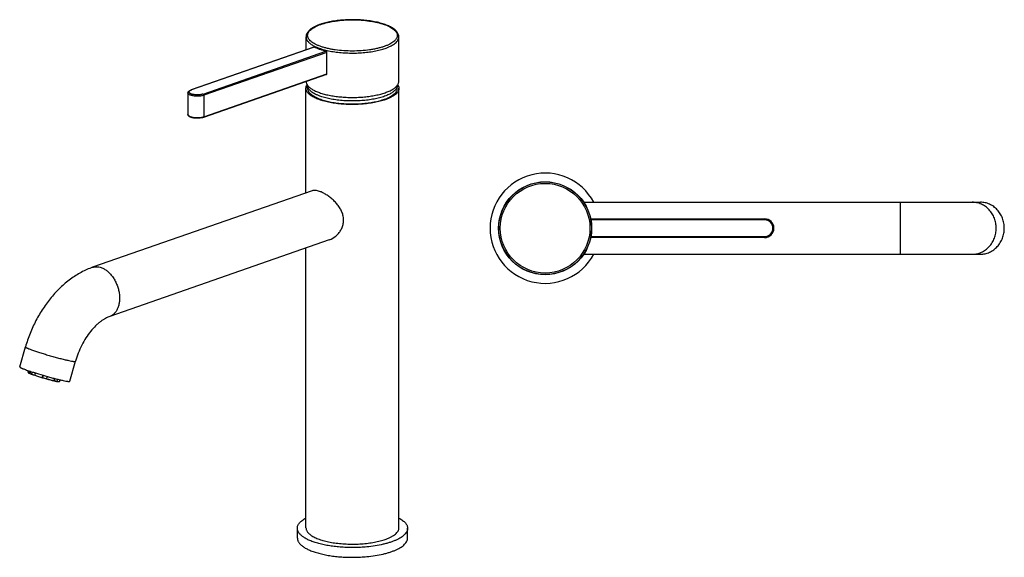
# Model space of a CAD drawing. Header units: millimetres. Extents: x 57 to 531, y -26 to 516.
# Tile 1 of 2: x 57 to 531, y -26 to 232. Entities that reach past the tile are written whole.
import ezdxf

# ---------------------------------------------------------------- set-up
doc = ezdxf.new("R2010")
doc.units = ezdxf.units.MM
doc.header["$LTSCALE"] = 32.67
doc.layers.get('0').update_dxf_attribs({"linetype": 'CONTINUOUS'})

msp = doc.modelspace()

# ---------------------------------------------------------------- linework, layer by layer
at = {"color": 7, "linetype": 'CONTINUOUS'}
for p, q in [((194.8, 217.89), (194.8, 224.1)), ((239.4, 202.78), (239.4, 224.1)), ((198.58, 219.21), (139.5, 198.62)), ((204.8, 206.35), (204.8, 216.66)), ((204.57, 205.99), (145.49, 185.39)), ((194.75, 149.08), (194.75, 199.4)), ((195.53, 199.4), (195.53, 200.8)), ((238.66, 199.4), (238.66, 200.8)), ((239.45, -11.95), (239.45, 199.4)), ((138, 197.16), (138, 186.85)), ((197.72, 150.12), (92.17, 113.33)), ((328.26, 144.63), (519.01, 144.63)), ((331.63, 136.63), (415.24, 136.63)), ((205.95, 126.51), (100.4, 89.72)), ((415.24, 127.63), (331.63, 127.63)), ((194.75, -11.95), (194.75, 122.61)), ((328.26, 119.63), (519.01, 119.63)), ((57.1, 65.47), (59.87, 75.06)), ((81.13, 58.55), (83.89, 68.14)), ((61.16, 62.85), (61.17, 63.69)), ((61.28, 63.65), (61.27, 62.73)), ((61.28, 62.67), (61.54, 63.56)), ((61.75, 62.57), (61.83, 62.84)), ((61.84, 62.78), (61.77, 62.56)), ((61.77, 62.56), (61.82, 62.55)), ((61.82, 62.55), (61.88, 62.76)), ((61.83, 62.84), (61.87, 62.83)), ((61.87, 63.01), (61.86, 62.94)), ((61.9, 62.93), (61.86, 62.94)), ((61.93, 62.96), (61.93, 62.96)), ((61.95, 63.26), (61.96, 63.31)), ((61.96, 63.31), (62.01, 63.3)), ((61.99, 63.4), (61.99, 63.41)), ((61.99, 63.41), (62.01, 63.4)), ((62.01, 63.4), (62.01, 63.39)), ((62.01, 63.4), (62.06, 63.38)), ((62.01, 63.39), (62.05, 63.38)), ((62.04, 62.87), (62.03, 62.87)), ((62.04, 63.22), (62.06, 63.21)), ((62.04, 63.17), (62.06, 63.21)), ((62.04, 62.87), (62.08, 62.86)), ((62.05, 63.38), (62.06, 63.38)), ((62.05, 63.1), (62.08, 63.2)), ((62.05, 62.93), (62.05, 62.93)), ((62.06, 63.38), (62.11, 63.37)), ((62.07, 62.74), (62.06, 62.69)), ((62.06, 62.69), (62.1, 62.68)), ((62.11, 62.73), (62.07, 62.74)), ((62.08, 63.27), (62.08, 63.27)), ((62.08, 63.26), (62.08, 63.26)), ((62.08, 62.93), (62.08, 62.94)), ((62.09, 63.09), (62.12, 63.18)), ((62.1, 63.35), (62.11, 63.37)), ((62.1, 62.68), (62.11, 62.73)), ((62.11, 63.37), (62.13, 63.36)), ((62.13, 63.36), (62.13, 63.34)), ((62.13, 63.36), (62.18, 63.34)), ((62.13, 63.34), (62.17, 63.32)), ((62.13, 63.06), (62.17, 63.17)), ((62.13, 63.03), (62.13, 63.06)), ((62.15, 63.17), (62.17, 63.17)), ((62.17, 63.32), (62.18, 63.34)), ((62.21, 63.21), (62.17, 63.09)), ((62.18, 63.34), (62.21, 63.33)), ((62.2, 63.3), (62.21, 63.33)), ((62.21, 63.33), (62.24, 63.32)), ((62.25, 63.2), (62.21, 63.21)), ((62.22, 63.08), (62.25, 63.2)), ((62.24, 63.32), (62.23, 63.29)), ((62.23, 63.29), (62.27, 63.28)), ((62.24, 63.32), (62.28, 63.31)), ((62.27, 63.28), (62.28, 63.31)), ((62.28, 63.31), (62.29, 63.31)), ((62.93, 62.02), (63.03, 63.06)), ((64.47, 62.6), (64.36, 61.52)), ((64.37, 61.46), (64.68, 62.54)), ((68.37, 61.42), (68.05, 60.31)), ((68.07, 60.36), (68.39, 61.42)), ((70.34, 60.86), (70.02, 59.81)), ((73.86, 59.91), (73.56, 58.85)), ((73.6, 58.89), (74.1, 59.85)), ((74.87, 58.52), (74.88, 58.52)), ((75.39, 59.52), (74.92, 58.61)), ((76.47, 59.26), (76.23, 58.42)), ((76.27, 58.47), (76.29, 58.5)), ((76.29, 58.5), (76.72, 59.21)), ((76.3, 58.49), (76.73, 59.2)), ((190.6, -16.83), (190.6, -12.14)), ((243.6, -16.83), (243.6, -12.14))]:
    msp.add_line(p, q, dxfattribs=at)
at = {"color": 9, "linetype": 'CONTINUOUS'}
for p, q in [((198.72, 219.2), (139.67, 198.61)), ((145.32, 196.64), (204.37, 217.23)), ((204.8, 216.66), (145.68, 196.05)), ((145.68, 185.74), (204.8, 206.35)), ((145.68, 196.05), (145.68, 185.74)), ((480.59, 119.63), (480.59, 144.63)), ((415.24, 136.13), (331.73, 136.13)), ((415.24, 136.13), (415.24, 136.63)), ((331.73, 128.13), (415.24, 128.13)), ((415.24, 127.63), (415.24, 128.13)), ((62.05, 63.1), (62.09, 63.09)), ((62.22, 63.08), (62.17, 63.09))]:
    msp.add_line(p, q, dxfattribs=at)
at = {"color": 7, "linetype": 'CONTINUOUS'}
for radius in [22.35, 22.3]:
    msp.add_circle((309.74, 132.13), radius, dxfattribs=at)
at = {"color": 9, "linetype": 'CONTINUOUS'}
msp.add_circle((309.74, 132.13), 21.55, dxfattribs=at)
for centre, radius, start, end in [((141.14, 194.38), 4.48, 109.1875, 111.13), ((143.66, 201.41), 5.05, 287.5282, 289.2093), ((143.81, 201.41), 5.68, 287.5282, 289.2093), ((138.54, 186.85), 0.548, 180.0026, 183.4365), ((415.24, 132.13), 4, 270, 90), ((103.6, 181.72), 126.45, 253.6806, 254.5988), ((84.25, 105.04), 47.36, 256.9956, 257.8721), ((80.79, 89), 30.95, 257.8944, 259.0549)]:
    msp.add_arc(centre, radius, start, end, dxfattribs=at)
at = {"color": 7, "linetype": 'CONTINUOUS'}
for centre, radius, start, end in [((309.74, 132.13), 26.5, 28.1474, 331.8538), ((415.24, 132.13), 4.5, 270, 90), ((65.33, 70.57), 8.76, 245.9042, 246.0701), ((65.46, 70.97), 8.9, 245.9054, 246.1721), ((65.71, 71.52), 9.56, 246.0722, 246.5304), ((66.9, 57.93), 7.11, 134.5498, 135.1778), ((66.95, 57.96), 7.15, 133.9249, 135.1768), ((66.56, 73.49), 11.66, 246.2258, 247.3284), ((66.11, 72.31), 10.38, 245.9333, 247.3906), ((66.94, 57.95), 7.08, 135.0593, 135.3436), ((67.06, 57.76), 7.34, 133.3173, 134.5448), ((66.42, 73.15), 11.33, 246.5276, 247.1423), ((67.04, 57.85), 7.22, 134.1459, 135.0278), ((65.72, 71.7), 9.25, 245.9084, 246.5114), ((65.6, 71.44), 8.9, 245.9054, 246.1721), ((65.56, 71.39), 8.76, 245.9042, 246.0701), ((67.09, 57.82), 7.36, 133.6239, 133.9308), ((66.1, 72.59), 10.16, 246.1794, 246.6473), ((65.71, 71.58), 9.07, 245.9069, 246.4089), ((67.14, 57.77), 7.43, 133.3191, 133.6239), ((67.13, 74.82), 13.15, 247.1282, 247.3126), ((66.63, 73.69), 11.37, 246.4344, 247.3442), ((66.56, 73.64), 11.31, 246.6634, 246.8907), ((66.74, 74.06), 11.81, 246.7527, 247.122), ((66.49, 73.52), 11.08, 246.6445, 246.7864), ((67.14, 75.01), 12.79, 246.897, 247.3141), ((61.32, 63.28), 0.842, 341.5757, 342.556), ((60.11, 63.66), 2.14, 342.1027, 343.0095), ((58.29, 64.22), 4.05, 343.0607, 343.8593), ((67.36, 75.55), 13.29, 247.1865, 247.3121), ((102.96, 179.51), 124.25, 253.6753, 254.6102), ((83.79, 103.41), 45.77, 257.0684, 257.879), ((76.15, 58.55), 0.15, 303.0682, 328.7636), ((76.14, 58.59), 0.185, 319.9673, 328.9626)]:
    msp.add_arc(centre, radius, start, end, dxfattribs=at)
for points, knots in [([(239.4, 224.1), (239.4, 224.33), (239.35, 224.8), (239.13, 225.49), (238.78, 226.14), (238.32, 226.76), (237.75, 227.34), (237.07, 227.89), (236.3, 228.42), (235.43, 228.92), (234.47, 229.38), (233.42, 229.82), (232.28, 230.23), (230.62, 230.75), (228.38, 231.3), (225.51, 231.8), (222.47, 232.16), (219.31, 232.35), (216.1, 232.38), (212.91, 232.25), (209.82, 231.96), (206.87, 231.51), (204.14, 230.91), (202.42, 230.4), (201.61, 230.12)], [0, 0, 0, 0, 0.016985, 0.034232, 0.052028, 0.070682, 0.090481, 0.111657, 0.134376, 0.158739, 0.184791, 0.212534, 0.241929, 0.27291, 0.339226, 0.410531, 0.485633, 0.563185, 0.641752, 0.719861, 0.796057, 0.868951, 0.937286, 1, 1, 1, 1]), ([(201.61, 230.12), (201.11, 229.95), (200.16, 229.58), (198.84, 228.97), (197.68, 228.3), (196.69, 227.57), (195.89, 226.8), (195.37, 226.08), (195.07, 225.49), (194.91, 225.04), (194.82, 224.57), (194.8, 224.26), (194.8, 224.1)], [0, 0, 0, 0, 0.164548, 0.31617, 0.454776, 0.580902, 0.69589, 0.80199, 0.852709, 0.902367, 0.951346, 1, 1, 1, 1]), ([(198.72, 219.2), (198.7, 219.21), (198.65, 219.22), (198.6, 219.22), (198.58, 219.21)], [0, 0, 0, 0, 0.526353, 1, 1, 1, 1]), ([(204.37, 217.23), (203.84, 217.36), (202.8, 217.63), (201.32, 218.1), (199.96, 218.61), (199.12, 219), (198.72, 219.2)], [0, 0, 0, 0, 0.27572, 0.535165, 0.776949, 1, 1, 1, 1]), ([(204.8, 216.66), (204.8, 216.72), (204.78, 216.82), (204.73, 216.94), (204.66, 217.05), (204.54, 217.16), (204.43, 217.21), (204.37, 217.23)], [0, 0, 0, 0, 0.253267, 0.384111, 0.51485, 0.76752, 1, 1, 1, 1]), ([(204.57, 205.99), (204.6, 206), (204.67, 206.03), (204.74, 206.12), (204.79, 206.23), (204.8, 206.31), (204.8, 206.35)], [0, 0, 0, 0, 0.233166, 0.473019, 0.727547, 1, 1, 1, 1]), ([(194.75, 199.4), (194.75, 199.55), (194.77, 199.84), (194.91, 200.44), (195.13, 200.86), (195.3, 201.13)], [0, 0, 0, 0, 0.237693, 0.480647, 1, 1, 1, 1]), ([(232.9, 193.89), (232.08, 193.61), (230.34, 193.09), (227.57, 192.49), (224.58, 192.03), (221.43, 191.73), (218.19, 191.59), (214.92, 191.62), (211.7, 191.81), (208.59, 192.17), (205.67, 192.68), (203.39, 193.23), (201.7, 193.74), (200.55, 194.15), (199.49, 194.59), (198.53, 195.05), (197.66, 195.54), (196.9, 196.05), (196.25, 196.57), (195.71, 197.11), (195.28, 197.67), (194.97, 198.24), (194.79, 198.82), (194.75, 199.21), (194.75, 199.4)], [0, 0, 0, 0, 0.06326, 0.132479, 0.206489, 0.283954, 0.36343, 0.443414, 0.522385, 0.598854, 0.671408, 0.738762, 0.770141, 0.799827, 0.827724, 0.853757, 0.877883, 0.900093, 0.92042, 0.938958, 0.955874, 0.971425, 0.985979, 1, 1, 1, 1]), ([(194.8, 202.58), (194.81, 202.43), (194.86, 202.13), (195.06, 201.51), (195.32, 201.08), (195.52, 200.81)], [0, 0, 0, 0, 0.23405, 0.475874, 1, 1, 1, 1]), ([(195.52, 200.81), (195.65, 200.64), (195.94, 200.3), (196.46, 199.82), (197.06, 199.35), (197.74, 198.9), (198.51, 198.47), (199.68, 197.9), (201.32, 197.25), (203.51, 196.59), (205.93, 196.02), (208.54, 195.58), (211.29, 195.25), (214.15, 195.05), (217.05, 194.98), (219.95, 195.05), (222.81, 195.24), (225.57, 195.56), (228.18, 196.01), (230.61, 196.57), (232.14, 197.03), (232.86, 197.28)], [0, 0, 0, 0, 0.016531, 0.034482, 0.053958, 0.07502, 0.097688, 0.121957, 0.175137, 0.234118, 0.298216, 0.366585, 0.43826, 0.51219, 0.58727, 0.662369, 0.736352, 0.808114, 0.876601, 0.940847, 1, 1, 1, 1]), ([(201.85, 195.49), (201.37, 195.66), (200.46, 196.01), (199.2, 196.59), (198.1, 197.22), (197.19, 197.88), (196.47, 198.58), (195.93, 199.3), (195.66, 199.93), (195.55, 200.43), (195.53, 200.68), (195.53, 200.8)], [0, 0, 0, 0, 0.174696, 0.334527, 0.478958, 0.607964, 0.72222, 0.823378, 0.914411, 0.957574, 1, 1, 1, 1]), ([(195.53, 199.4), (195.53, 199.28), (195.55, 199.03), (195.65, 198.53), (195.93, 197.89), (196.46, 197.17), (197.19, 196.48), (198.1, 195.82), (199.19, 195.19), (200.46, 194.6), (201.37, 194.25), (201.85, 194.09)], [0, 0, 0, 0, 0.042434, 0.085596, 0.176604, 0.27773, 0.391958, 0.520952, 0.665392, 0.825251, 1, 1, 1, 1]), ([(238.66, 200.8), (238.66, 200.62), (238.62, 200.24), (238.44, 199.68), (238.14, 199.13), (237.73, 198.6), (237.2, 198.07), (236.57, 197.57), (235.84, 197.08), (235, 196.61), (234.07, 196.16), (233.05, 195.74), (231.94, 195.35), (230.32, 194.85), (228.11, 194.32), (225.29, 193.83), (222.3, 193.49), (219.19, 193.3), (216.04, 193.27), (212.91, 193.41), (209.87, 193.7), (206.98, 194.14), (204.32, 194.72), (202.63, 195.22), (201.85, 195.49)], [0, 0, 0, 0, 0.014022, 0.02858, 0.044141, 0.061068, 0.079618, 0.099958, 0.12218, 0.146318, 0.172361, 0.200266, 0.229959, 0.261345, 0.328704, 0.401257, 0.47772, 0.556681, 0.63665, 0.71611, 0.793557, 0.867549, 0.936753, 1, 1, 1, 1]), ([(201.85, 194.09), (202.64, 193.81), (204.32, 193.31), (206.99, 192.73), (209.87, 192.29), (212.91, 192), (216.04, 191.87), (219.2, 191.89), (222.3, 192.08), (225.3, 192.42), (228.12, 192.91), (230.32, 193.45), (231.95, 193.94), (233.06, 194.34), (234.08, 194.76), (235.01, 195.21), (235.84, 195.67), (236.58, 196.16), (237.21, 196.67), (237.73, 197.19), (238.14, 197.73), (238.44, 198.28), (238.62, 198.84), (238.66, 199.22), (238.66, 199.4)], [0, 0, 0, 0, 0.06326, 0.132479, 0.206489, 0.283954, 0.36343, 0.443414, 0.522385, 0.598854, 0.671408, 0.738761, 0.770141, 0.799827, 0.827724, 0.853757, 0.877883, 0.900093, 0.92042, 0.938958, 0.955874, 0.971425, 0.985979, 1, 1, 1, 1]), ([(232.86, 197.28), (233.52, 197.51), (234.47, 197.88), (235.65, 198.45), (236.42, 198.89), (237.12, 199.34), (237.72, 199.81), (238.24, 200.29), (238.54, 200.63), (238.67, 200.81)], [0, 0, 0, 0, 0.303923, 0.442574, 0.572044, 0.692285, 0.803422, 0.905792, 1, 1, 1, 1]), ([(239.45, 199.4), (239.45, 199.28), (239.43, 199.02), (239.32, 198.5), (239.03, 197.84), (238.48, 197.09), (237.73, 196.37), (236.78, 195.69), (235.65, 195.04), (234.34, 194.43), (233.4, 194.07), (232.9, 193.89)], [0, 0, 0, 0, 0.042434, 0.085596, 0.176604, 0.27773, 0.391958, 0.520953, 0.665392, 0.825251, 1, 1, 1, 1]), ([(238.67, 200.81), (238.78, 200.96), (238.99, 201.27), (239.22, 201.77), (239.36, 202.27), (239.4, 202.61), (239.4, 202.78)], [0, 0, 0, 0, 0.271618, 0.525271, 0.766022, 1, 1, 1, 1]), ([(238.89, 201.13), (239.06, 200.86), (239.28, 200.44), (239.42, 199.84), (239.45, 199.55), (239.45, 199.4)], [0, 0, 0, 0, 0.519353, 0.762307, 1, 1, 1, 1]), ([(138, 197.16), (138, 197.25), (138.02, 197.42), (138.12, 197.66), (138.27, 197.88), (138.52, 198.13), (138.93, 198.4), (139.3, 198.55), (139.5, 198.62)], [0, 0, 0, 0, 0.116741, 0.232406, 0.347597, 0.4647, 0.715245, 1, 1, 1, 1]), ([(145.49, 185.39), (145.33, 185.34), (144.99, 185.23), (144.25, 185.07), (143.25, 184.96), (142.03, 184.94), (141.01, 185.04), (140.25, 185.18), (139.74, 185.31), (139.28, 185.47), (138.87, 185.66), (138.52, 185.88), (138.24, 186.15), (138.08, 186.42), (138.01, 186.66), (138, 186.79), (138, 186.85)], [0, 0, 0, 0, 0.061708, 0.128308, 0.27253, 0.423417, 0.570146, 0.638783, 0.702876, 0.761786, 0.815378, 0.864248, 0.909935, 0.954642, 0.977254, 1, 1, 1, 1]), ([(201.29, 149.84), (200.95, 149.96), (200.3, 150.16), (199.34, 150.31), (198.49, 150.31), (197.96, 150.2), (197.72, 150.12)], [0, 0, 0, 0, 0.297577, 0.561281, 0.793304, 1, 1, 1, 1]), ([(205.95, 126.51), (207.08, 126.91), (208.42, 127.7), (209.77, 128.93), (210.63, 129.86), (211.57, 131.17), (212.25, 132.64), (212.61, 133.9), (212.78, 134.87), (212.85, 135.86), (212.81, 136.86), (212.66, 137.86), (212.33, 139.19), (211.67, 140.79), (210.59, 142.59), (209.27, 144.25), (207.79, 145.76), (206.2, 147.1), (204.56, 148.25), (203.17, 149.04), (202.08, 149.55), (201.55, 149.75), (201.29, 149.84)], [0, 0, 0, 0, 0.114302, 0.1441, 0.174226, 0.235219, 0.297032, 0.328241, 0.359629, 0.391215, 0.423028, 0.455102, 0.487464, 0.553039, 0.619763, 0.687262, 0.754847, 0.821475, 0.885716, 0.945817, 0.973751, 1, 1, 1, 1]), ([(519.01, 119.63), (519.39, 119.63), (520.14, 119.67), (521.26, 119.85), (522.36, 120.15), (523.78, 120.7), (525.46, 121.68), (526.92, 122.98), (527.92, 124.19), (528.82, 125.51), (529.72, 127.33), (530.37, 129.68), (530.59, 132.13), (530.37, 134.58), (529.72, 136.93), (528.82, 138.75), (527.92, 140.07), (526.92, 141.28), (525.46, 142.58), (523.78, 143.56), (522.36, 144.11), (521.26, 144.41), (520.14, 144.59), (519.39, 144.63), (519.01, 144.63)], [0, 0, 0, 0, 0.029972, 0.059995, 0.090119, 0.12039, 0.181434, 0.243425, 0.274838, 0.306497, 0.370412, 0.43502, 0.5, 0.56498, 0.629588, 0.693503, 0.725162, 0.756575, 0.818566, 0.87961, 0.909881, 0.940005, 0.970028, 1, 1, 1, 1]), ([(92.17, 113.33), (90.29, 112.67), (86.58, 111.03), (81.39, 107.72), (76.56, 103.66), (72.16, 98.92), (68.23, 93.59), (64.82, 87.78), (61.98, 81.58), (60.5, 77.26), (59.87, 75.06)], [0, 0, 0, 0, 0.115291, 0.233312, 0.354517, 0.47902, 0.606554, 0.736511, 0.868009, 1, 1, 1, 1]), ([(100.4, 89.72), (100.07, 89.6), (99.37, 89.32), (98.31, 88.79), (97.18, 88.11), (96, 87.28), (94.8, 86.31), (93.14, 84.77), (91.11, 82.52), (88.88, 79.4), (86.88, 75.91), (85.18, 72.13), (84.28, 69.49), (83.89, 68.14)], [0, 0, 0, 0, 0.037738, 0.080189, 0.127201, 0.178523, 0.233839, 0.292796, 0.420085, 0.557419, 0.701799, 0.850289, 1, 1, 1, 1]), ([(57.1, 65.47), (57.1, 65.46), (57.1, 65.45), (57.11, 65.42), (57.13, 65.39), (57.16, 65.36), (57.21, 65.32), (57.28, 65.26), (57.4, 65.19), (57.58, 65.09), (57.8, 64.98), (58.06, 64.87), (58.36, 64.74), (58.69, 64.6), (59.21, 64.39), (59.95, 64.12), (60.93, 63.77), (61.62, 63.53), (61.99, 63.41)], [0, 0, 0, 0, 0.004431, 0.009741, 0.016472, 0.024891, 0.035131, 0.047259, 0.077295, 0.115108, 0.160664, 0.213856, 0.27453, 0.342493, 0.41752, 0.587722, 0.78279, 1, 1, 1, 1]), ([(61.16, 62.85), (61.16, 62.83), (61.16, 62.8), (61.19, 62.74), (61.21, 62.71), (61.23, 62.69)], [0, 0, 0, 0, 0.312486, 0.573387, 1, 1, 1, 1]), ([(61.27, 62.65), (61.27, 62.65), (61.29, 62.64), (61.31, 62.63), (61.32, 62.62)], [0, 0, 0, 0, 0.242401, 1, 1, 1, 1]), ([(61.28, 62.67), (61.31, 62.65), (61.39, 62.6), (61.59, 62.5), (61.91, 62.35), (62.38, 62.16), (62.74, 62.03), (62.93, 61.96)], [0, 0, 0, 0, 0.065416, 0.14851, 0.366915, 0.652278, 1, 1, 1, 1]), ([(61.32, 62.62), (61.35, 62.59), (61.43, 62.55), (61.62, 62.44), (61.93, 62.3), (62.39, 62.12), (62.73, 61.99), (62.92, 61.92)], [0, 0, 0, 0, 0.070119, 0.154931, 0.372874, 0.655611, 1, 1, 1, 1]), ([(62, 62.98), (62, 62.98), (62, 63.01), (62.01, 63.03), (62.01, 63.05)], [0, 0, 0, 0, 0.244157, 1, 1, 1, 1]), ([(62.01, 62.9), (62, 62.91), (62, 62.94), (62, 62.96), (62, 62.98)], [0, 0, 0, 0, 0.440348, 1, 1, 1, 1]), ([(62.03, 62.87), (62.03, 62.88), (62.02, 62.88), (62.01, 62.89), (62.01, 62.9)], [0, 0, 0, 0, 0.466124, 1, 1, 1, 1]), ([(62.04, 63.05), (62.03, 63.04), (62.03, 63.01), (62.03, 62.97), (62.03, 62.94), (62.04, 62.93), (62.05, 62.93)], [0, 0, 0, 0, 0.314165, 0.607512, 0.838166, 1, 1, 1, 1]), ([(62.11, 62.91), (62.1, 62.9), (62.09, 62.89), (62.07, 62.88), (62.05, 62.87), (62.04, 62.87), (62.04, 62.87)], [0, 0, 0, 0, 0.321173, 0.588867, 0.808054, 1, 1, 1, 1]), ([(62.05, 62.93), (62.05, 62.92), (62.07, 62.92), (62.07, 62.93), (62.08, 62.93)], [0, 0, 0, 0, 0.442563, 1, 1, 1, 1]), ([(62.07, 62.98), (62.07, 63), (62.08, 63.03), (62.09, 63.07), (62.09, 63.09)], [0, 0, 0, 0, 0.494787, 1, 1, 1, 1]), ([(62.08, 62.93), (62.07, 62.94), (62.07, 62.95), (62.07, 62.97), (62.07, 62.98)], [0, 0, 0, 0, 0.210174, 1, 1, 1, 1]), ([(62.08, 62.94), (62.08, 62.94), (62.09, 62.94), (62.09, 62.95), (62.09, 62.95)], [0, 0, 0, 0, 0.236852, 1, 1, 1, 1]), ([(62.08, 62.86), (62.08, 62.86), (62.09, 62.86), (62.12, 62.87), (62.15, 62.9), (62.17, 62.93), (62.18, 62.95)], [0, 0, 0, 0, 0.082312, 0.171051, 0.519995, 1, 1, 1, 1]), ([(62.09, 62.95), (62.09, 62.95), (62.1, 62.96), (62.1, 62.96), (62.1, 62.97)], [0, 0, 0, 0, 0.239536, 1, 1, 1, 1]), ([(62.13, 62.96), (62.13, 62.96), (62.12, 62.94), (62.11, 62.92), (62.11, 62.91)], [0, 0, 0, 0, 0.262506, 1, 1, 1, 1]), ([(62.15, 63.01), (62.15, 63), (62.14, 62.99), (62.14, 62.97), (62.13, 62.96)], [0, 0, 0, 0, 0.299022, 1, 1, 1, 1]), ([(62.13, 62.96), (62.14, 62.96), (62.15, 62.96), (62.16, 62.95), (62.17, 62.95), (62.18, 62.95)], [0, 0, 0, 0, 0.375387, 0.74964, 1, 1, 1, 1]), ([(62.18, 62.95), (62.18, 62.97), (62.2, 63.01), (62.21, 63.05), (62.22, 63.08)], [0, 0, 0, 0, 0.388786, 1, 1, 1, 1]), ([(62.29, 63.31), (62.91, 63.1), (64.2, 62.68), (66.92, 61.84), (69.72, 61.02), (72.51, 60.26), (74.48, 59.75), (76.28, 59.3), (77.42, 59.04), (77.95, 58.93)], [0, 0, 0, 0, 0.120701, 0.251081, 0.524133, 0.658128, 0.784721, 0.899894, 1, 1, 1, 1]), ([(62.92, 61.92), (63.02, 61.88), (63.5, 61.7), (63.98, 61.54), (64.35, 61.42)], [0, 0, 0, 0, 0.22709, 1, 1, 1, 1]), ([(62.93, 61.96), (62.93, 61.96), (62.93, 61.98), (62.93, 62), (62.93, 62.02)], [0, 0, 0, 0, 0.237086, 1, 1, 1, 1]), ([(64.35, 61.42), (64.93, 61.22), (66.16, 60.83), (67.39, 60.46), (68.04, 60.27)], [0, 0, 0, 0, 0.476503, 1, 1, 1, 1]), ([(64.36, 61.52), (64.36, 61.51), (64.36, 61.49), (64.36, 61.47), (64.37, 61.46)], [0, 0, 0, 0, 0.262731, 1, 1, 1, 1]), ([(64.37, 61.46), (64.95, 61.26), (66.17, 60.87), (67.4, 60.5), (68.05, 60.31)], [0, 0, 0, 0, 0.477188, 1, 1, 1, 1]), ([(68.05, 60.31), (68.05, 60.31), (68.06, 60.33), (68.06, 60.35), (68.07, 60.36)], [0, 0, 0, 0, 0.222457, 1, 1, 1, 1]), ([(69.99, 59.71), (70.62, 59.54), (71.8, 59.22), (72.99, 58.93), (73.55, 58.8)], [0, 0, 0, 0, 0.532982, 1, 1, 1, 1]), ([(70.02, 59.81), (70.01, 59.8), (70.01, 59.79), (70, 59.77), (70, 59.76)], [0, 0, 0, 0, 0.274376, 1, 1, 1, 1]), ([(70, 59.76), (70.63, 59.58), (71.81, 59.27), (73, 58.97), (73.56, 58.85)], [0, 0, 0, 0, 0.531947, 1, 1, 1, 1]), ([(73.56, 58.85), (73.56, 58.85), (73.58, 58.86), (73.59, 58.88), (73.6, 58.89)], [0, 0, 0, 0, 0.240326, 1, 1, 1, 1]), ([(74.18, 58.66), (74.24, 58.65), (74.47, 58.6), (74.7, 58.55), (74.87, 58.52)], [0, 0, 0, 0, 0.26772, 1, 1, 1, 1]), ([(74.92, 58.61), (74.91, 58.61), (74.9, 58.59), (74.89, 58.57), (74.88, 58.56)], [0, 0, 0, 0, 0.260024, 1, 1, 1, 1]), ([(74.88, 58.56), (75.05, 58.53), (75.29, 58.49), (75.6, 58.44), (75.79, 58.42), (75.94, 58.4), (76.07, 58.4), (76.16, 58.4), (76.21, 58.41), (76.23, 58.42)], [0, 0, 0, 0, 0.384756, 0.544549, 0.681771, 0.79596, 0.88686, 0.954563, 1, 1, 1, 1]), ([(74.88, 58.52), (75.03, 58.49), (75.31, 58.44), (75.63, 58.4), (75.84, 58.38), (75.97, 58.37), (76.08, 58.38), (76.14, 58.39), (76.17, 58.4)], [0, 0, 0, 0, 0.356567, 0.639105, 0.752437, 0.848011, 0.928205, 1, 1, 1, 1]), ([(76.17, 58.4), (76.18, 58.4), (76.19, 58.4), (76.21, 58.41), (76.22, 58.42)], [0, 0, 0, 0, 0.238235, 1, 1, 1, 1]), ([(77.95, 58.93), (78.39, 58.84), (79.01, 58.71), (79.79, 58.58), (80.18, 58.52), (80.45, 58.49), (80.62, 58.48), (80.76, 58.47), (80.88, 58.47), (80.97, 58.48), (81.02, 58.49), (81.07, 58.5), (81.12, 58.52), (81.13, 58.55)], [0, 0, 0, 0, 0.417532, 0.586601, 0.727393, 0.786869, 0.838939, 0.883551, 0.920698, 0.950457, 0.962638, 0.973089, 1, 1, 1, 1]), ([(190.6, -12.14), (190.6, -11.92), (190.64, -11.47), (190.85, -10.81), (191.19, -10.16), (191.66, -9.53), (192.25, -8.9), (192.97, -8.3), (193.81, -7.72), (194.42, -7.36), (194.74, -7.18)], [0, 0, 0, 0, 0.097174, 0.197774, 0.304832, 0.420761, 0.547311, 0.685642, 0.836436, 1, 1, 1, 1]), ([(239.45, -7.18), (239.77, -7.36), (240.38, -7.72), (241.22, -8.3), (241.94, -8.91), (242.53, -9.53), (243, -10.16), (243.34, -10.81), (243.55, -11.47), (243.6, -11.92), (243.6, -12.14)], [0, 0, 0, 0, 0.163556, 0.314344, 0.452672, 0.57922, 0.695151, 0.802213, 0.902818, 1, 1, 1, 1]), ([(223.95, -21.06), (222.97, -21.16), (220.97, -21.3), (217.96, -21.39), (214.94, -21.37), (211.94, -21.22), (209.02, -20.96), (206.2, -20.58), (203.52, -20.1), (201.01, -19.51), (198.72, -18.83), (196.67, -18.06), (195.13, -17.33), (194.05, -16.71), (193.34, -16.25), (192.7, -15.77), (192.15, -15.27), (191.68, -14.77), (191.28, -14.26), (190.98, -13.74), (190.76, -13.21), (190.62, -12.68), (190.6, -12.32), (190.6, -12.14)], [0, 0, 0, 0, 0.081386, 0.163994, 0.246874, 0.329074, 0.409651, 0.487695, 0.56234, 0.632792, 0.698342, 0.758403, 0.812536, 0.837309, 0.860536, 0.882236, 0.902454, 0.921267, 0.93879, 0.955186, 0.970668, 0.985503, 1, 1, 1, 1]), ([(194.75, -11.95), (194.75, -12.15), (194.79, -12.54), (194.97, -13.12), (195.28, -13.69), (195.71, -14.24), (196.25, -14.78), (196.9, -15.31), (197.66, -15.82), (198.53, -16.3), (199.49, -16.77), (200.55, -17.2), (201.7, -17.61), (203.39, -18.13), (205.67, -18.68), (208.59, -19.19), (211.7, -19.54), (214.92, -19.74), (218.19, -19.76), (221.43, -19.62), (224.58, -19.32), (227.57, -18.87), (230.34, -18.26), (232.08, -17.75), (232.9, -17.46)], [0, 0, 0, 0, 0.014021, 0.028575, 0.044126, 0.061042, 0.07958, 0.099907, 0.122117, 0.146243, 0.172276, 0.200173, 0.229859, 0.261238, 0.328592, 0.401146, 0.477615, 0.556586, 0.63657, 0.716046, 0.793511, 0.867521, 0.93674, 1, 1, 1, 1]), ([(243.6, -12.14), (243.6, -12.39), (243.53, -12.91), (243.26, -13.68), (242.8, -14.42), (242.18, -15.15), (241.39, -15.85), (240.44, -16.53), (239.34, -17.18), (238.09, -17.79), (236.7, -18.37), (235.18, -18.91), (233.54, -19.4), (231.16, -20), (227.95, -20.61), (225.32, -20.94), (223.95, -21.06)], [0, 0, 0, 0, 0.033258, 0.068062, 0.10573, 0.147243, 0.193248, 0.244117, 0.300016, 0.360949, 0.426802, 0.497366, 0.572357, 0.65143, 0.820172, 1, 1, 1, 1]), ([(232.9, -17.46), (233.4, -17.29), (234.34, -16.93), (235.65, -16.32), (236.78, -15.67), (237.73, -14.98), (238.48, -14.26), (239.03, -13.52), (239.32, -12.86), (239.43, -12.34), (239.45, -12.08), (239.45, -11.95)], [0, 0, 0, 0, 0.174749, 0.334608, 0.479047, 0.608042, 0.72227, 0.823396, 0.914404, 0.957566, 1, 1, 1, 1]), ([(190.6, -16.83), (190.6, -17), (190.62, -17.36), (190.76, -17.9), (190.98, -18.42), (191.28, -18.94), (191.68, -19.46), (192.15, -19.96), (192.7, -20.45), (193.34, -20.93), (194.05, -21.4), (195.13, -22.02), (196.67, -22.74), (198.72, -23.51), (201.01, -24.19), (203.52, -24.78), (206.2, -25.27), (209.02, -25.65), (211.94, -25.91), (214.94, -26.05), (217.96, -26.08), (220.97, -25.99), (222.97, -25.84), (223.95, -25.75)], [0, 0, 0, 0, 0.014497, 0.029332, 0.044814, 0.06121, 0.078733, 0.097546, 0.117764, 0.139464, 0.162691, 0.187464, 0.241597, 0.301658, 0.367208, 0.43766, 0.512305, 0.590349, 0.670926, 0.753126, 0.836006, 0.918614, 1, 1, 1, 1]), ([(223.95, -25.75), (225.32, -25.62), (227.95, -25.3), (231.16, -24.69), (233.54, -24.08), (235.18, -23.59), (236.7, -23.06), (238.09, -22.48), (239.34, -21.87), (240.44, -21.22), (241.39, -20.54), (242.18, -19.84), (242.8, -19.11), (243.26, -18.36), (243.53, -17.6), (243.6, -17.08), (243.6, -16.83)], [0, 0, 0, 0, 0.179828, 0.34857, 0.427643, 0.502634, 0.573198, 0.639051, 0.699984, 0.755883, 0.806752, 0.852757, 0.89427, 0.931938, 0.966742, 1, 1, 1, 1])]:
    msp.add_open_spline(points, degree=3, knots=knots, dxfattribs=at)
at = {"color": 9, "linetype": 'CONTINUOUS'}
for points, knots in [([(201.86, 230.12), (202.37, 230.3), (203.46, 230.63), (205.15, 231.07), (206.96, 231.45), (209.55, 231.87), (212.93, 232.22), (217.1, 232.36), (221.26, 232.22), (224.64, 231.87), (227.23, 231.45), (229.04, 231.07), (230.73, 230.63), (232.3, 230.14), (233.72, 229.6), (234.98, 229.01), (236.07, 228.39), (236.99, 227.72), (237.71, 227.03), (238.24, 226.31), (238.52, 225.68), (238.63, 225.18), (238.65, 224.8), (238.63, 224.43), (238.52, 223.93), (238.24, 223.3), (237.71, 222.58), (236.99, 221.88), (236.07, 221.22), (234.98, 220.59), (233.72, 220.01), (232.81, 219.66), (232.33, 219.49)], [0, 0, 0, 0, 0.033998, 0.070295, 0.108634, 0.148719, 0.232822, 0.319852, 0.406882, 0.490985, 0.53107, 0.569408, 0.605706, 0.639704, 0.671185, 0.699983, 0.726004, 0.749242, 0.76982, 0.788037, 0.804432, 0.812208, 0.819852, 0.827496, 0.835272, 0.851667, 0.869884, 0.890462, 0.913701, 0.939721, 0.968519, 1, 1, 1, 1]), ([(232.33, 219.49), (231.82, 219.31), (230.73, 218.97), (229.04, 218.54), (227.23, 218.16), (224.64, 217.74), (221.26, 217.39), (217.1, 217.24), (212.93, 217.39), (209.55, 217.74), (206.96, 218.16), (205.15, 218.54), (203.46, 218.97), (201.89, 219.46), (200.47, 220.01), (199.21, 220.59), (198.12, 221.22), (197.2, 221.88), (196.48, 222.58), (195.95, 223.3), (195.67, 223.93), (195.56, 224.43), (195.54, 224.8), (195.56, 225.18), (195.67, 225.68), (195.95, 226.31), (196.48, 227.03), (197.2, 227.72), (198.12, 228.39), (199.21, 229.01), (200.47, 229.6), (201.38, 229.95), (201.86, 230.12)], [0, 0, 0, 0, 0.033998, 0.070295, 0.108634, 0.148719, 0.232822, 0.319852, 0.406882, 0.490985, 0.53107, 0.569408, 0.605706, 0.639704, 0.671185, 0.699983, 0.726004, 0.749242, 0.76982, 0.788037, 0.804432, 0.812208, 0.819852, 0.827496, 0.835272, 0.851667, 0.869884, 0.890462, 0.913701, 0.939721, 0.968519, 1, 1, 1, 1]), ([(194.8, 224.1), (194.8, 223.91), (194.84, 223.52), (195.02, 222.94), (195.33, 222.37), (195.76, 221.82), (196.3, 221.28), (196.95, 220.75), (197.71, 220.25), (198.57, 219.76), (199.53, 219.3), (200.59, 218.86), (201.74, 218.46), (203.42, 217.94), (205.69, 217.39), (208.61, 216.88), (211.71, 216.53), (214.92, 216.34), (218.18, 216.31), (221.42, 216.45), (224.56, 216.75), (227.55, 217.2), (230.31, 217.8), (232.05, 218.32), (232.86, 218.6)], [0, 0, 0, 0, 0.014021, 0.028575, 0.044126, 0.061042, 0.07958, 0.099907, 0.122117, 0.146243, 0.172276, 0.200173, 0.229859, 0.261239, 0.328592, 0.401146, 0.477615, 0.556586, 0.63657, 0.716046, 0.793511, 0.867521, 0.93674, 1, 1, 1, 1]), ([(232.86, 218.6), (233.36, 218.78), (234.3, 219.14), (235.6, 219.74), (236.73, 220.39), (237.68, 221.08), (238.43, 221.8), (238.98, 222.54), (239.27, 223.2), (239.38, 223.72), (239.4, 223.97), (239.4, 224.1)], [0, 0, 0, 0, 0.174748, 0.334608, 0.479048, 0.608042, 0.72227, 0.823396, 0.914404, 0.957566, 1, 1, 1, 1]), ([(139.31, 196.05), (139.12, 196.12), (138.85, 196.23), (138.53, 196.41), (138.34, 196.55), (138.19, 196.69), (138.08, 196.85), (138.01, 197), (138, 197.11), (138, 197.16)], [0, 0, 0, 0, 0.334531, 0.479032, 0.608081, 0.722358, 0.823525, 0.914573, 1, 1, 1, 1]), ([(145.18, 196.6), (144.98, 196.53), (144.56, 196.42), (143.88, 196.31), (143.15, 196.24), (142.4, 196.23), (141.66, 196.26), (140.94, 196.34), (140.28, 196.46), (139.69, 196.62), (139.27, 196.79), (138.99, 196.95), (138.83, 197.07), (138.69, 197.19), (138.59, 197.32), (138.52, 197.45), (138.49, 197.59), (138.5, 197.73), (138.55, 197.86), (138.63, 197.99), (138.74, 198.12), (138.89, 198.24), (139.15, 198.4), (139.37, 198.5), (139.52, 198.56)], [0, 0, 0, 0, 0.072478, 0.152376, 0.237325, 0.32469, 0.411713, 0.495652, 0.573925, 0.644255, 0.704867, 0.731204, 0.754837, 0.775864, 0.794535, 0.811307, 0.826886, 0.842188, 0.858187, 0.875719, 0.895379, 0.917527, 0.94234, 1, 1, 1, 1]), ([(145.52, 196), (145.29, 195.93), (144.81, 195.8), (144.05, 195.68), (143.23, 195.6), (142.39, 195.58), (141.55, 195.62), (140.74, 195.71), (140, 195.84), (139.53, 195.98), (139.31, 196.05)], [0, 0, 0, 0, 0.112529, 0.236584, 0.368482, 0.50412, 0.639208, 0.769482, 0.890925, 1, 1, 1, 1]), ([(139.5, 198.62), (139.53, 198.63), (139.58, 198.64), (139.64, 198.62), (139.67, 198.61)], [0, 0, 0, 0, 0.483636, 1, 1, 1, 1]), ([(145.32, 196.64), (145.37, 196.63), (145.47, 196.56), (145.58, 196.42), (145.66, 196.24), (145.68, 196.11), (145.68, 196.05)], [0, 0, 0, 0, 0.218525, 0.469506, 0.737411, 1, 1, 1, 1]), ([(138, 186.82), (138, 186.77), (138.02, 186.66), (138.09, 186.51), (138.21, 186.37), (138.36, 186.23), (138.55, 186.09), (138.86, 185.91), (139.13, 185.81), (139.31, 185.74)], [0, 0, 0, 0, 0.085363, 0.177065, 0.279092, 0.394049, 0.523369, 0.667619, 1, 1, 1, 1]), ([(139.31, 185.74), (139.54, 185.66), (140.02, 185.53), (140.79, 185.39), (141.63, 185.3), (142.5, 185.27), (143.36, 185.3), (144.2, 185.39), (144.97, 185.53), (145.45, 185.66), (145.68, 185.74)], [0, 0, 0, 0, 0.109864, 0.232446, 0.363935, 0.5, 0.636065, 0.767554, 0.890136, 1, 1, 1, 1]), ([(145.68, 185.74), (145.68, 185.7), (145.67, 185.62), (145.63, 185.52), (145.57, 185.44), (145.52, 185.4), (145.49, 185.39)], [0, 0, 0, 0, 0.289539, 0.550881, 0.784395, 1, 1, 1, 1]), ([(526.61, 132.13), (526.61, 132.54), (526.57, 133.36), (526.41, 134.57), (526.13, 135.76), (525.63, 137.3), (524.74, 139.1), (523.54, 140.7), (522.42, 141.81), (521.51, 142.54), (520.54, 143.17), (519.18, 143.87), (517.37, 144.47), (515.86, 144.63), (515.11, 144.63)], [0, 0, 0, 0, 0.065088, 0.13008, 0.194886, 0.259419, 0.387237, 0.513221, 0.575533, 0.637343, 0.698678, 0.759582, 0.880192, 1, 1, 1, 1]), ([(515.11, 119.63), (515.86, 119.63), (517.37, 119.79), (519.18, 120.39), (520.54, 121.09), (521.51, 121.72), (522.42, 122.46), (523.54, 123.56), (524.74, 125.16), (525.63, 126.96), (526.13, 128.5), (526.41, 129.69), (526.57, 130.9), (526.61, 131.72), (526.61, 132.13)], [0, 0, 0, 0, 0.119808, 0.240418, 0.301322, 0.362657, 0.424467, 0.486779, 0.612763, 0.740581, 0.805114, 0.86992, 0.934912, 1, 1, 1, 1]), ([(92.17, 113.33), (92.49, 113.44), (93.15, 113.6), (94.18, 113.67), (95.24, 113.55), (95.94, 113.36), (96.29, 113.24)], [0, 0, 0, 0, 0.239752, 0.483873, 0.736262, 1, 1, 1, 1]), ([(96.29, 113.24), (96.79, 113.06), (97.8, 112.59), (99.23, 111.61), (100.56, 110.35), (101.78, 108.85), (102.85, 107.16), (103.74, 105.31), (104.43, 103.36), (104.9, 101.36), (105.14, 99.37), (105.13, 97.43), (104.89, 95.6), (104.41, 93.93), (103.7, 92.46), (102.93, 91.43), (102.22, 90.75), (101.65, 90.32), (101.04, 89.98), (100.62, 89.8), (100.4, 89.72)], [0, 0, 0, 0, 0.055892, 0.115793, 0.179582, 0.246767, 0.316581, 0.388067, 0.460154, 0.531733, 0.601728, 0.669169, 0.733269, 0.79351, 0.849736, 0.902241, 0.927372, 0.951921, 0.976065, 1, 1, 1, 1]), ([(59.87, 75.06), (59.86, 75.06), (59.86, 75.04), (59.87, 75.02), (59.89, 74.99), (59.92, 74.95), (59.99, 74.89), (60.1, 74.82), (60.23, 74.74), (60.41, 74.65), (60.61, 74.55), (60.84, 74.45), (61.11, 74.33), (61.52, 74.16), (62.1, 73.93), (62.89, 73.64), (63.45, 73.45), (63.74, 73.34)], [0, 0, 0, 0, 0.004874, 0.010529, 0.017488, 0.026032, 0.048393, 0.078199, 0.115607, 0.160633, 0.213219, 0.273262, 0.340622, 0.415131, 0.5848, 0.780464, 1, 1, 1, 1]), ([(63.74, 73.34), (64.37, 73.13), (65.7, 72.68), (67.79, 72.01), (70.04, 71.33), (72.36, 70.65), (74.67, 70.01), (76.86, 69.43), (78.86, 68.94), (80.13, 68.65), (80.72, 68.52)], [0, 0, 0, 0, 0.112425, 0.238539, 0.373523, 0.512213, 0.649299, 0.779535, 0.897941, 1, 1, 1, 1]), ([(80.72, 68.52), (81.16, 68.43), (81.78, 68.3), (82.55, 68.17), (82.94, 68.11), (83.21, 68.08), (83.38, 68.07), (83.52, 68.06), (83.64, 68.06), (83.73, 68.07), (83.79, 68.08), (83.84, 68.09), (83.88, 68.11), (83.89, 68.14)], [0, 0, 0, 0, 0.417532, 0.586601, 0.727393, 0.786869, 0.838939, 0.883551, 0.920698, 0.950457, 0.962638, 0.973089, 1, 1, 1, 1]), ([(61.16, 62.85), (61.16, 62.84), (61.16, 62.82), (61.19, 62.8), (61.22, 62.77), (61.25, 62.74), (61.27, 62.73)], [0, 0, 0, 0, 0.148402, 0.356327, 0.638417, 1, 1, 1, 1]), ([(62.93, 62.02), (63.04, 61.98), (63.51, 61.81), (63.99, 61.64), (64.36, 61.52)], [0, 0, 0, 0, 0.228104, 1, 1, 1, 1]), ([(76.27, 58.47), (76.28, 58.47), (76.29, 58.48), (76.3, 58.48), (76.3, 58.49)], [0, 0, 0, 0, 0.290761, 1, 1, 1, 1])]:
    msp.add_open_spline(points, degree=3, knots=knots, dxfattribs=at)
at = {"color": 7, "linetype": 'CONTINUOUS'}
for points in [[(61.23, 62.69), (61.24, 62.68), (61.26, 62.67), (61.27, 62.65)], [(61.27, 62.73), (61.27, 62.71), (61.27, 62.69), (61.28, 62.67)], [(62.01, 63.05), (62.01, 63.07), (62.02, 63.09), (62.02, 63.11)], [(62.05, 63.1), (62.05, 63.08), (62.04, 63.07), (62.04, 63.05)], [(62.1, 62.97), (62.11, 62.98), (62.11, 62.98), (62.11, 62.99)], [(62.11, 62.99), (62.11, 63), (62.12, 63.01), (62.12, 63.02)]]:
    msp.add_open_spline(points, degree=3, dxfattribs=at)

doc.saveas('drawing.dxf')
